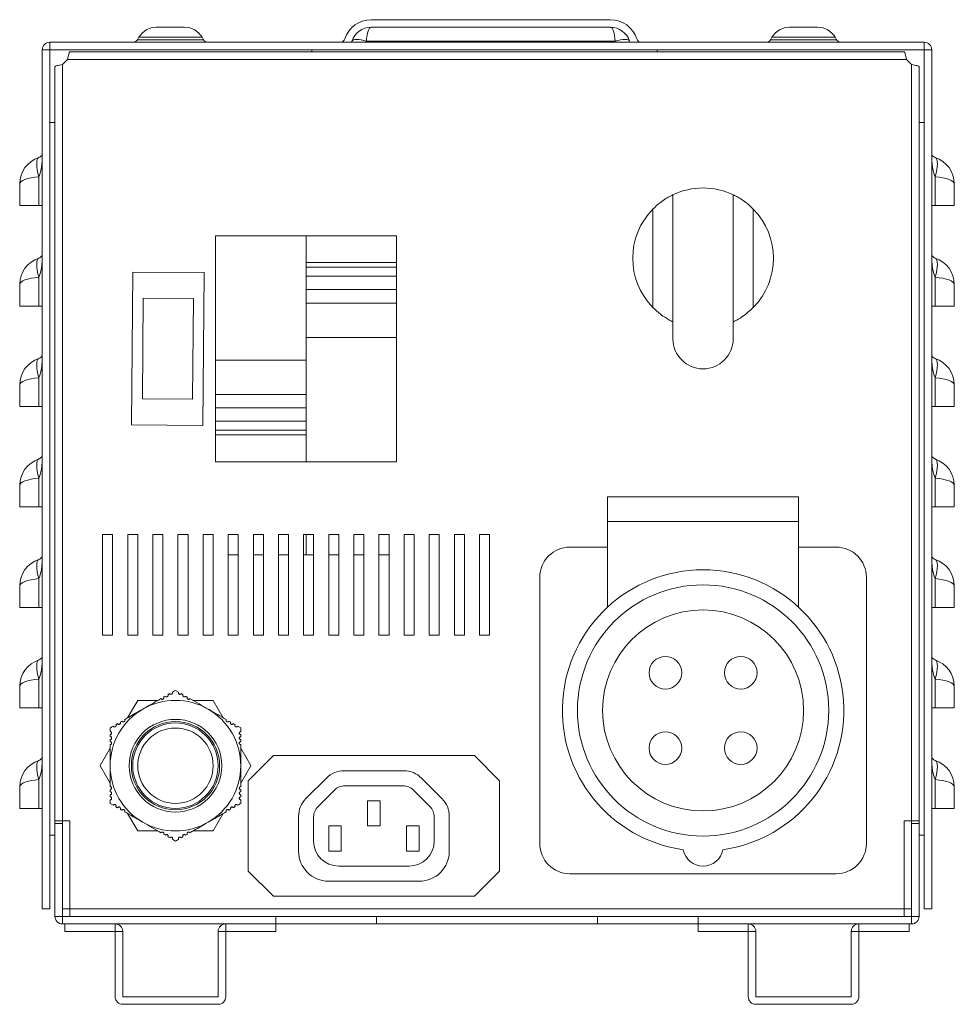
# Model space of a CAD drawing. Header units: millimetres. Extents: x -191 to 546, y -208 to 502.
# Tile 2 of 8: x -191 to -5, y 306 to 502. Entities that reach past the tile are written whole.
import ezdxf

# ---------------------------------------------------------------- set-up
doc = ezdxf.new("R2010")
doc.units = ezdxf.units.MM

msp = doc.modelspace()

# ---------------------------------------------------------------- linework, layer by layer
at = {"color": 7, "linetype": 'Continuous', "lineweight": 15}
for p, q in [((-121.36, 501.89), (-73.73, 501.89)), ((-164.12, 500.39), (-161.3, 500.39)), ((-161.3, 500.39), (-158.47, 500.39)), ((-121.36, 500.39), (-73.73, 500.39)), ((-38.12, 500.39), (-35.3, 500.39)), ((-35.3, 500.39), (-32.47, 500.39)), ((-167.59, 498.39), (-167.88, 497.89)), ((-154.72, 497.89), (-155.01, 498.39)), ((-41.59, 498.39), (-41.88, 497.89)), ((-28.72, 497.89), (-29.01, 498.39)), ((-186.8, 324.89), (-186.8, 495.89)), ((-185.3, 495.89), (-186.8, 495.89)), ((-185.3, 497.39), (-11.3, 497.39)), ((-185.3, 495.89), (-185.3, 497.39)), ((-185.3, 324.89), (-185.3, 495.89)), ((-185.3, 495.89), (-11.3, 495.89)), ((-133.14, 495.49), (-133.14, 495.89)), ((-122.32, 497.62), (-72.78, 497.62)), ((-64.46, 495.49), (-64.46, 495.89)), ((-11.3, 495.89), (-11.3, 497.39)), ((-11.3, 495.89), (-9.8, 495.89)), ((-11.3, 495.89), (-11.3, 324.89)), ((-9.8, 495.89), (-9.8, 324.89)), ((-181.8, 493.99), (-182.8, 492.99)), ((-14.8, 493.99), (-181.8, 493.99)), ((-15.3, 495.49), (-181.3, 495.49)), ((-14.8, 493.99), (-13.8, 492.99)), ((-184.3, 492.49), (-184.3, 342.39)), ((-182.8, 492.99), (-182.8, 342.39)), ((-13.8, 342.39), (-13.8, 492.99)), ((-12.3, 342.39), (-12.3, 492.49)), ((-184.3, 481.44), (-185.3, 481.44)), ((-12.3, 481.44), (-11.3, 481.44)), ((-187.49, 464.89), (-187.49, 470.63)), ((-9.11, 464.89), (-9.11, 470.63)), ((-191.3, 469.2), (-191.3, 464.89)), ((-5.3, 469.2), (-5.3, 464.89)), ((-61.3, 467.04), (-61.3, 438.39)), ((-49.3, 438.39), (-49.3, 467.04)), ((-191.3, 464.89), (-187.49, 464.89)), ((-187.49, 464.89), (-186.8, 464.89)), ((-9.11, 464.89), (-9.8, 464.89)), ((-5.3, 464.89), (-9.11, 464.89)), ((-65.3, 444.59), (-65.3, 464.19)), ((-45.3, 464.19), (-45.3, 444.59)), ((-134.3, 458.89), (-152.3, 458.89)), ((-152.3, 458.89), (-152.3, 434.13)), ((-134.3, 458.89), (-116.3, 458.89)), ((-134.3, 453.53), (-134.3, 458.89)), ((-116.3, 453.53), (-116.3, 458.89)), ((-134.3, 453.53), (-116.3, 453.53)), ((-134.3, 452.62), (-134.3, 453.53)), ((-116.3, 453.53), (-116.3, 452.62)), ((-168.77, 451.66), (-169.03, 421.26)), ((-154.57, 451.54), (-168.77, 451.66)), ((-154.83, 421.14), (-154.57, 451.54)), ((-116.3, 452.62), (-134.3, 452.62)), ((-134.3, 450.83), (-134.3, 452.62)), ((-134.3, 450.83), (-116.3, 450.83)), ((-134.3, 448.15), (-134.3, 450.83)), ((-116.3, 450.83), (-116.3, 452.62)), ((-116.3, 450.83), (-116.3, 448.15)), ((-191.3, 449.2), (-191.3, 444.89)), ((-187.49, 444.89), (-187.49, 450.63)), ((-9.11, 444.89), (-9.11, 450.63)), ((-5.3, 449.2), (-5.3, 444.89)), ((-116.3, 448.15), (-134.3, 448.15)), ((-134.3, 445.49), (-134.3, 448.15)), ((-116.3, 445.49), (-116.3, 448.15)), ((-166.72, 446.44), (-166.89, 426.44)), ((-156.72, 446.36), (-166.72, 446.44)), ((-156.89, 426.36), (-156.72, 446.36)), ((-134.3, 445.49), (-116.3, 445.49)), ((-134.3, 438.64), (-134.3, 445.49)), ((-116.3, 438.64), (-116.3, 445.49)), ((-191.3, 444.89), (-187.49, 444.89)), ((-187.49, 444.89), (-186.8, 444.89)), ((-9.11, 444.89), (-9.8, 444.89)), ((-5.3, 444.89), (-9.11, 444.89)), ((-134.3, 438.64), (-116.3, 438.64)), ((-134.3, 434.13), (-134.3, 438.64)), ((-116.3, 413.89), (-116.3, 438.64)), ((-134.3, 434.13), (-152.3, 434.13)), ((-152.3, 434.13), (-152.3, 427.29)), ((-134.3, 434.13), (-134.3, 427.29)), ((-187.49, 424.89), (-187.49, 430.63)), ((-9.11, 424.89), (-9.11, 430.63)), ((-191.3, 429.2), (-191.3, 424.89)), ((-134.3, 427.29), (-152.3, 427.29)), ((-152.3, 427.29), (-152.3, 424.63)), ((-134.3, 427.29), (-134.3, 424.63)), ((-5.3, 429.2), (-5.3, 424.89)), ((-166.89, 426.44), (-156.89, 426.36)), ((-191.3, 424.89), (-187.49, 424.89)), ((-187.49, 424.89), (-186.8, 424.89)), ((-152.3, 424.63), (-134.3, 424.63)), ((-152.3, 421.95), (-152.3, 424.63)), ((-134.3, 424.63), (-134.3, 421.95)), ((-9.11, 424.89), (-9.8, 424.89)), ((-5.3, 424.89), (-9.11, 424.89)), ((-134.3, 421.95), (-152.3, 421.95)), ((-152.3, 421.95), (-152.3, 420.16)), ((-134.3, 421.95), (-134.3, 420.16)), ((-169.03, 421.26), (-154.83, 421.14)), ((-152.3, 420.16), (-134.3, 420.16)), ((-152.3, 419.25), (-152.3, 420.16)), ((-134.3, 420.16), (-134.3, 419.25)), ((-134.3, 419.25), (-152.3, 419.25)), ((-152.3, 419.25), (-152.3, 413.89)), ((-134.3, 413.89), (-134.3, 419.25)), ((-134.3, 413.89), (-152.3, 413.89)), ((-134.3, 413.89), (-116.3, 413.89)), ((-187.49, 404.89), (-187.49, 410.63)), ((-9.11, 404.89), (-9.11, 410.63)), ((-191.3, 409.2), (-191.3, 404.89)), ((-5.3, 409.2), (-5.3, 404.89)), ((-36.3, 406.89), (-74.3, 406.89)), ((-74.3, 406.89), (-74.3, 401.97)), ((-36.3, 406.89), (-36.3, 401.97)), ((-191.3, 404.89), (-187.49, 404.89)), ((-187.49, 404.89), (-186.8, 404.89)), ((-9.11, 404.89), (-9.8, 404.89)), ((-5.3, 404.89), (-9.11, 404.89)), ((-36.3, 401.97), (-74.3, 401.97)), ((-74.3, 401.97), (-74.3, 384.96)), ((-36.3, 401.97), (-36.3, 384.96)), ((-172.8, 399.39), (-174.8, 399.39)), ((-174.8, 379.39), (-174.8, 399.39)), ((-172.8, 399.39), (-172.8, 379.39)), ((-167.8, 399.39), (-169.8, 399.39)), ((-169.8, 379.39), (-169.8, 399.39)), ((-167.8, 399.39), (-167.8, 379.39)), ((-162.8, 399.39), (-164.8, 399.39)), ((-164.8, 379.39), (-164.8, 399.39)), ((-162.8, 399.39), (-162.8, 379.39)), ((-157.8, 399.39), (-159.8, 399.39)), ((-159.8, 379.39), (-159.8, 399.39)), ((-157.8, 399.39), (-157.8, 379.39)), ((-152.8, 399.39), (-154.8, 399.39)), ((-154.8, 379.39), (-154.8, 399.39)), ((-152.8, 399.39), (-152.8, 379.39)), ((-147.8, 399.39), (-149.8, 399.39)), ((-149.8, 379.39), (-149.8, 399.39)), ((-147.8, 399.39), (-147.8, 379.39)), ((-142.8, 399.39), (-144.8, 399.39)), ((-144.8, 379.39), (-144.8, 399.39)), ((-142.8, 399.39), (-142.8, 379.39)), ((-137.8, 399.39), (-139.8, 399.39)), ((-139.8, 379.39), (-139.8, 399.39)), ((-137.8, 399.39), (-137.8, 379.39)), ((-132.8, 399.39), (-134.8, 399.39)), ((-134.8, 379.39), (-134.8, 399.39)), ((-134.3, 395.39), (-134.3, 399.39)), ((-132.8, 399.39), (-132.8, 379.39)), ((-127.8, 399.39), (-129.8, 399.39)), ((-129.8, 379.39), (-129.8, 399.39)), ((-127.8, 399.39), (-127.8, 379.39)), ((-122.8, 399.39), (-124.8, 399.39)), ((-124.8, 379.39), (-124.8, 399.39)), ((-122.8, 399.39), (-122.8, 379.39)), ((-117.8, 399.39), (-119.8, 399.39)), ((-119.8, 379.39), (-119.8, 399.39)), ((-117.8, 399.39), (-117.8, 379.39)), ((-112.8, 399.39), (-114.8, 399.39)), ((-114.8, 379.39), (-114.8, 399.39)), ((-112.8, 399.39), (-112.8, 379.39)), ((-107.8, 399.39), (-109.8, 399.39)), ((-109.8, 379.39), (-109.8, 399.39)), ((-107.8, 399.39), (-107.8, 379.39)), ((-102.8, 399.39), (-104.8, 399.39)), ((-104.8, 379.39), (-104.8, 399.39)), ((-102.8, 399.39), (-102.8, 379.39)), ((-97.8, 399.39), (-99.8, 399.39)), ((-99.8, 379.39), (-99.8, 399.39)), ((-97.8, 399.39), (-97.8, 379.39)), ((-74.3, 396.89), (-81.8, 396.89)), ((-28.8, 396.89), (-36.3, 396.89)), ((-147.8, 395.39), (-149.8, 395.39)), ((-142.8, 395.39), (-144.8, 395.39)), ((-137.8, 395.39), (-139.8, 395.39)), ((-134.3, 395.39), (-134.8, 395.39)), ((-134.3, 395.39), (-132.8, 395.39)), ((-129.8, 395.39), (-127.8, 395.39)), ((-124.8, 395.39), (-122.8, 395.39)), ((-119.8, 395.39), (-117.8, 395.39)), ((-187.49, 384.89), (-187.49, 390.63)), ((-87.8, 390.89), (-87.8, 337.89)), ((-22.8, 337.89), (-22.8, 390.89)), ((-9.11, 384.89), (-9.11, 390.63)), ((-191.3, 389.2), (-191.3, 384.89)), ((-5.3, 389.2), (-5.3, 384.89)), ((-191.3, 384.89), (-187.49, 384.89)), ((-187.49, 384.89), (-186.8, 384.89)), ((-9.11, 384.89), (-9.8, 384.89)), ((-5.3, 384.89), (-9.11, 384.89)), ((-174.8, 379.39), (-172.8, 379.39)), ((-169.8, 379.39), (-167.8, 379.39)), ((-164.8, 379.39), (-162.8, 379.39)), ((-159.8, 379.39), (-157.8, 379.39)), ((-154.8, 379.39), (-152.8, 379.39)), ((-149.8, 379.39), (-147.8, 379.39)), ((-144.8, 379.39), (-142.8, 379.39)), ((-139.8, 379.39), (-137.8, 379.39)), ((-134.8, 379.39), (-132.8, 379.39)), ((-129.8, 379.39), (-127.8, 379.39)), ((-124.8, 379.39), (-122.8, 379.39)), ((-119.8, 379.39), (-117.8, 379.39)), ((-114.8, 379.39), (-112.8, 379.39)), ((-109.8, 379.39), (-107.8, 379.39)), ((-104.8, 379.39), (-102.8, 379.39)), ((-99.8, 379.39), (-97.8, 379.39)), ((-187.49, 364.89), (-187.49, 370.63)), ((-9.11, 364.89), (-9.11, 370.63)), ((-191.3, 369.2), (-191.3, 364.89)), ((-5.3, 369.2), (-5.3, 364.89)), ((-159.67, 368.04), (-160.28, 368.39)), ((-158.81, 367.54), (-159.15, 367.74)), ((-157.94, 367.04), (-158.29, 367.24)), ((-191.3, 364.89), (-187.49, 364.89)), ((-187.49, 364.89), (-186.8, 364.89)), ((-169.82, 362.91), (-167.82, 366.37)), ((-167.78, 366.39), (-163.78, 366.39)), ((-156.82, 366.39), (-152.82, 366.39)), ((-152.78, 366.37), (-150.78, 362.91)), ((-9.11, 364.89), (-9.8, 364.89)), ((-5.3, 364.89), (-9.11, 364.89)), ((-173.3, 360.87), (-173.3, 360.17)), ((-149.31, 362.06), (-149.66, 362.26)), ((-148.44, 361.56), (-148.79, 361.76)), ((-147.32, 360.91), (-147.92, 361.26)), ((-147.3, 360.17), (-147.3, 360.87)), ((-173.3, 359.57), (-173.3, 359.17)), ((-147.3, 359.17), (-147.3, 359.57)), ((-175.3, 353.41), (-173.3, 356.87)), ((-173.3, 358.57), (-173.3, 358.17)), ((-147.3, 358.17), (-147.3, 358.57)), ((-147.3, 356.87), (-145.3, 353.41)), ((-140.8, 355.39), (-145.8, 350.39)), ((-100.8, 355.39), (-140.8, 355.39)), ((-95.8, 350.39), (-100.8, 355.39)), ((-173.3, 349.91), (-175.3, 353.37)), ((-145.3, 353.37), (-147.3, 349.91)), ((-130.26, 350.93), (-134.33, 346.85)), ((-114.87, 352.39), (-126.73, 352.39)), ((-107.26, 346.85), (-111.33, 350.93)), ((-191.3, 349.2), (-191.3, 344.89)), ((-187.49, 344.89), (-187.49, 350.63)), ((-145.8, 350.39), (-145.8, 332.39)), ((-115.04, 349.39), (-126.56, 349.39)), ((-95.8, 332.39), (-95.8, 350.39)), ((-9.11, 344.89), (-9.11, 350.63)), ((-5.3, 349.2), (-5.3, 344.89)), ((-173.3, 348.61), (-173.3, 348.21)), ((-173.3, 347.61), (-173.3, 347.21)), ((-147.3, 348.21), (-147.3, 348.61)), ((-147.3, 347.21), (-147.3, 347.61)), ((-128.68, 348.51), (-131.92, 345.27)), ((-109.68, 345.27), (-112.92, 348.51)), ((-173.3, 346.61), (-173.3, 345.91)), ((-173.28, 345.87), (-172.67, 345.52)), ((-172.15, 345.22), (-171.81, 345.02)), ((-147.3, 345.91), (-147.3, 346.61)), ((-119.55, 346.39), (-122.05, 346.39)), ((-122.05, 346.39), (-122.05, 341.39)), ((-119.55, 341.39), (-119.55, 346.39)), ((-191.3, 344.89), (-187.49, 344.89)), ((-187.49, 344.89), (-186.8, 344.89)), ((-171.29, 344.72), (-170.94, 344.52)), ((-167.82, 340.41), (-169.82, 343.87)), ((-150.78, 343.87), (-152.78, 340.41)), ((-135.8, 343.32), (-135.8, 336.39)), ((-132.8, 343.15), (-132.8, 338.39)), ((-108.8, 338.39), (-108.8, 343.15)), ((-105.8, 336.39), (-105.8, 343.32)), ((-9.11, 344.89), (-9.8, 344.89)), ((-5.3, 344.89), (-9.11, 344.89)), ((-184.3, 342.39), (-182.8, 342.39)), ((-184.3, 341.89), (-184.3, 342.39)), ((-184.3, 323.39), (-184.3, 341.89)), ((-184.3, 341.89), (-182.8, 341.89)), ((-182.8, 342.39), (-181.3, 342.39)), ((-182.8, 342.39), (-182.8, 341.89)), ((-182.8, 323.39), (-182.8, 341.89)), ((-181.3, 342.39), (-181.3, 324.89)), ((-127.3, 341.39), (-129.8, 341.39)), ((-129.8, 341.39), (-129.8, 336.39)), ((-127.3, 336.39), (-127.3, 341.39)), ((-122.05, 341.39), (-119.55, 341.39)), ((-111.8, 341.39), (-114.3, 341.39)), ((-114.3, 341.39), (-114.3, 336.39)), ((-111.8, 336.39), (-111.8, 341.39)), ((-13.8, 342.39), (-15.3, 342.39)), ((-15.3, 342.39), (-15.3, 324.89)), ((-12.3, 342.39), (-13.8, 342.39)), ((-13.8, 342.39), (-13.8, 341.89)), ((-13.8, 341.89), (-12.3, 341.89)), ((-13.8, 341.89), (-13.8, 323.39)), ((-12.3, 341.89), (-12.3, 342.39)), ((-12.3, 341.89), (-12.3, 323.39)), ((-184.3, 339.57), (-185.3, 339.57)), ((-163.78, 340.39), (-167.78, 340.39)), ((-162.66, 339.74), (-162.31, 339.54)), ((-161.79, 339.24), (-161.44, 339.04)), ((-152.82, 340.39), (-156.82, 340.39)), ((-12.3, 339.57), (-11.3, 339.57)), ((-160.92, 338.74), (-160.32, 338.39)), ((-129.8, 336.39), (-127.3, 336.39)), ((-114.3, 336.39), (-111.8, 336.39)), ((-127.8, 333.39), (-113.8, 333.39)), ((-145.8, 332.39), (-140.8, 327.39)), ((-100.8, 327.39), (-95.8, 332.39)), ((-81.8, 331.89), (-28.8, 331.89)), ((-129.8, 330.39), (-111.8, 330.39)), ((-140.8, 327.39), (-100.8, 327.39)), ((-185.3, 324.89), (-186.8, 324.89)), ((-181.3, 324.89), (-182.8, 324.89)), ((-181.3, 324.89), (-15.3, 324.89)), ((-181.3, 324.89), (-181.3, 323.39)), ((-15.3, 324.89), (-15.3, 323.39)), ((-13.8, 324.89), (-15.3, 324.89)), ((-9.8, 324.89), (-11.3, 324.89)), ((-182.8, 323.39), (-184.3, 323.39)), ((-182.8, 323.39), (-182.8, 321.89)), ((-140.3, 323.39), (-182.8, 323.39)), ((-140.3, 321.89), (-182.8, 321.89)), ((-182.3, 321.89), (-172.3, 321.89)), ((-182.3, 320.39), (-182.3, 321.89)), ((-172.3, 320.39), (-172.3, 321.89)), ((-150.3, 321.89), (-140.3, 321.89)), ((-150.3, 320.39), (-150.3, 321.89)), ((-140.3, 323.39), (-140.3, 321.89)), ((-120.3, 323.39), (-140.3, 323.39)), ((-140.3, 321.89), (-140.3, 320.39)), ((-120.3, 321.89), (-140.3, 321.89)), ((-120.3, 323.39), (-120.3, 321.89)), ((-76.3, 323.39), (-120.3, 323.39)), ((-76.3, 321.89), (-120.3, 321.89)), ((-76.3, 323.39), (-76.3, 321.89)), ((-56.3, 323.39), (-76.3, 323.39)), ((-56.3, 321.89), (-76.3, 321.89)), ((-56.3, 323.39), (-56.3, 321.89)), ((-13.8, 323.39), (-56.3, 323.39)), ((-56.3, 321.89), (-46.3, 321.89)), ((-56.3, 320.39), (-56.3, 321.89)), ((-13.8, 321.89), (-56.3, 321.89)), ((-46.3, 320.39), (-46.3, 321.89)), ((-24.3, 320.39), (-24.3, 321.89)), ((-24.3, 321.89), (-14.3, 321.89)), ((-14.3, 321.89), (-14.3, 320.39)), ((-13.8, 323.39), (-13.8, 321.89)), ((-13.8, 323.39), (-12.3, 323.39)), ((-182.3, 320.39), (-172.3, 320.39)), ((-172.3, 320.39), (-170.8, 320.39)), ((-172.3, 320.39), (-172.3, 307.39)), ((-170.8, 307.39), (-170.8, 320.39)), ((-150.3, 320.39), (-151.8, 320.39)), ((-151.8, 320.39), (-151.8, 307.39)), ((-150.3, 320.39), (-140.3, 320.39)), ((-150.3, 320.39), (-150.3, 307.39)), ((-56.3, 320.39), (-46.3, 320.39)), ((-46.3, 320.39), (-44.8, 320.39)), ((-46.3, 320.39), (-46.3, 307.39)), ((-44.8, 307.39), (-44.8, 320.39)), ((-24.3, 320.39), (-25.8, 320.39)), ((-25.8, 320.39), (-25.8, 307.39)), ((-24.3, 320.39), (-14.3, 320.39)), ((-24.3, 320.39), (-24.3, 307.39)), ((-151.8, 307.39), (-170.8, 307.39)), ((-151.8, 305.89), (-170.8, 305.89)), ((-25.8, 307.39), (-44.8, 307.39)), ((-25.8, 305.89), (-44.8, 305.89))]:
    msp.add_line(p, q, dxfattribs=at)
at = {"color": 8, "linetype": 'Continuous', "lineweight": 15}
for p, q in [((-167.88, 497.89), (-154.72, 497.89)), ((-155.01, 498.39), (-167.59, 498.39)), ((-41.88, 497.89), (-28.72, 497.89)), ((-29.01, 498.39), (-41.59, 498.39))]:
    msp.add_line(p, q, dxfattribs=at)
at = {"color": 7, "linetype": 'Continuous', "lineweight": 15, "flags": 128}
for points in [[(-122.32, 497.62), (-122.84, 497.76), (-123.35, 497.86), (-123.82, 497.92), (-124.25, 497.95), (-124.6, 497.92), (-124.88, 497.86), (-125.07, 497.76), (-125.17, 497.62)], [(-69.93, 497.62), (-70.03, 497.76), (-70.22, 497.86), (-70.5, 497.92), (-70.85, 497.95), (-71.27, 497.92), (-71.75, 497.86), (-72.26, 497.76), (-72.78, 497.62)], [(-187.49, 474.44), (-187.68, 474.31), (-187.81, 474.05), (-187.9, 473.68), (-187.92, 473.2), (-187.9, 472.64), (-187.81, 472.01), (-187.68, 471.33), (-187.49, 470.63)], [(-9.11, 474.44), (-8.92, 474.31), (-8.79, 474.05), (-8.7, 473.68), (-8.67, 473.2), (-8.7, 472.64), (-8.79, 472.01), (-8.92, 471.33), (-9.11, 470.63)], [(-187.49, 454.44), (-187.68, 454.31), (-187.81, 454.05), (-187.9, 453.68), (-187.92, 453.2), (-187.9, 452.64), (-187.81, 452.01), (-187.68, 451.33), (-187.49, 450.63)], [(-9.11, 454.44), (-8.92, 454.31), (-8.79, 454.05), (-8.7, 453.68), (-8.67, 453.2), (-8.7, 452.64), (-8.79, 452.01), (-8.92, 451.33), (-9.11, 450.63)], [(-187.49, 434.44), (-187.68, 434.31), (-187.81, 434.05), (-187.9, 433.68), (-187.92, 433.2), (-187.9, 432.64), (-187.81, 432.01), (-187.68, 431.33), (-187.49, 430.63)], [(-9.11, 434.44), (-8.92, 434.31), (-8.79, 434.05), (-8.7, 433.68), (-8.67, 433.2), (-8.7, 432.64), (-8.79, 432.01), (-8.92, 431.33), (-9.11, 430.63)], [(-187.49, 414.44), (-187.68, 414.31), (-187.81, 414.05), (-187.9, 413.68), (-187.92, 413.2), (-187.9, 412.64), (-187.81, 412.01), (-187.68, 411.33), (-187.49, 410.63)], [(-9.11, 414.44), (-8.92, 414.31), (-8.79, 414.05), (-8.7, 413.68), (-8.67, 413.2), (-8.7, 412.64), (-8.79, 412.01), (-8.92, 411.33), (-9.11, 410.63)], [(-187.49, 394.44), (-187.68, 394.31), (-187.81, 394.05), (-187.9, 393.68), (-187.92, 393.2), (-187.9, 392.64), (-187.81, 392.01), (-187.68, 391.33), (-187.49, 390.63)], [(-9.11, 394.44), (-8.92, 394.31), (-8.79, 394.05), (-8.7, 393.68), (-8.67, 393.2), (-8.7, 392.64), (-8.79, 392.01), (-8.92, 391.33), (-9.11, 390.63)], [(-187.49, 374.44), (-187.68, 374.31), (-187.81, 374.05), (-187.9, 373.68), (-187.92, 373.2), (-187.9, 372.64), (-187.81, 372.01), (-187.68, 371.33), (-187.49, 370.63)], [(-9.11, 374.44), (-8.92, 374.31), (-8.79, 374.05), (-8.7, 373.68), (-8.67, 373.2), (-8.7, 372.64), (-8.79, 372.01), (-8.92, 371.33), (-9.11, 370.63)], [(-187.49, 354.44), (-187.68, 354.31), (-187.81, 354.05), (-187.9, 353.68), (-187.92, 353.2), (-187.9, 352.64), (-187.81, 352.01), (-187.68, 351.33), (-187.49, 350.63)], [(-9.11, 354.44), (-8.92, 354.31), (-8.79, 354.05), (-8.7, 353.68), (-8.67, 353.2), (-8.7, 352.64), (-8.79, 352.01), (-8.92, 351.33), (-9.11, 350.63)]]:
    msp.add_lwpolyline(points, dxfattribs=at)
at = {"color": 7, "linetype": 'Continuous', "lineweight": 15}
for centre, radius in [((-55.3, 364.39), 25), ((-55.3, 364.39), 20), ((-62.8, 371.89), 3.25), ((-47.8, 371.89), 3.25), ((-160.3, 353.39), 9.22), ((-160.3, 353.39), 8.78), ((-160.3, 353.39), 8.5), ((-160.3, 353.39), 7.5), ((-62.8, 356.89), 3.25), ((-47.8, 356.89), 3.25)]:
    msp.add_circle(centre, radius, dxfattribs=at)
for centre, radius, start, end in [((-121.36, 496.39), 5.5, 90, 162.0798), ((-73.73, 496.39), 5.5, 17.9202, 90), ((-164.12, 496.39), 4, 90, 150), ((-158.47, 496.39), 4, 30, 90), ((-121.36, 496.39), 4, 90, 162.0798), ((-73.73, 496.39), 4, 17.9202, 90), ((-38.12, 496.39), 4, 90, 150), ((-32.47, 496.39), 4, 30, 90), ((-168.74, 498.39), 1, 270, 330), ((-153.86, 498.39), 1, 210, 270), ((-127.55, 498.39), 1, 270, 342.0798), ((-67.55, 498.39), 1, 197.9202, 270), ((-42.74, 498.39), 1, 270, 330), ((-27.86, 498.39), 1, 210, 270), ((-185.3, 495.89), 1.5, 90, 180), ((-127.55, 498.39), 2.5, 336.4218, 342.0798), ((-67.55, 498.39), 2.5, 197.9202, 203.5782), ((-11.3, 495.89), 1.5, 0, 90), ((-185.8, 469.2), 5.5, 107.9202, 180), ((-187.8, 475.39), 1, 287.9202, 0), ((-8.8, 475.39), 1, 180, 252.0798), ((-10.8, 469.2), 5.5, 0, 72.0798), ((-55.3, 454.39), 14, 64.6231, 115.3769), ((-55.3, 454.39), 14, 135.5847, 224.4153), ((-55.3, 454.39), 14, 315.5847, 44.4153), ((-187.8, 455.39), 1, 287.9202, 0), ((-8.8, 455.39), 1, 180, 252.0798), ((-185.8, 449.2), 5.5, 107.9202, 180), ((-10.8, 449.2), 5.5, 0, 72.0798), ((-55.3, 438.39), 6, 180, 0), ((-187.8, 435.39), 1, 287.9202, 0), ((-8.8, 435.39), 1, 180, 252.0798), ((-185.8, 429.2), 5.5, 107.9202, 180), ((-10.8, 429.2), 5.5, 0, 72.0798), ((-185.8, 409.2), 5.5, 107.9202, 180), ((-187.8, 415.39), 1, 287.9202, 0), ((-8.8, 415.39), 1, 180, 252.0798), ((-10.8, 409.2), 5.5, 0, 72.0798), ((-81.8, 390.89), 6, 90, 180), ((-28.8, 390.89), 6, 0, 90), ((-185.8, 389.2), 5.5, 107.9202, 180), ((-187.8, 395.39), 1, 287.9202, 0), ((-8.8, 395.39), 1, 180, 252.0798), ((-10.8, 389.2), 5.5, 0, 72.0798), ((-55.3, 364.39), 28, 278.0773, 261.9227), ((-185.8, 369.2), 5.5, 107.9202, 180), ((-187.8, 375.39), 1, 287.9202, 0), ((-8.8, 375.39), 1, 180, 252.0798), ((-10.8, 369.2), 5.5, 0, 72.0798), ((-160.3, 353.39), 15, 89.9264, 90.0736), ((-160.3, 353.39), 13, 120, 180), ((-160.3, 353.39), 15, 119.9264, 120.0736), ((-160.3, 353.39), 13, 60, 120), ((-160.3, 353.39), 13, 0, 60), ((-160.3, 353.39), 15, 59.9264, 60.0736), ((-160.3, 353.39), 15, 149.9264, 150.0736), ((-160.3, 353.39), 15, 29.9264, 30.0736), ((-187.8, 355.39), 1, 287.9202, 0), ((-8.8, 355.39), 1, 180, 252.0798), ((-185.8, 349.2), 5.5, 107.9202, 180), ((-160.3, 353.39), 15, 179.9264, 180.0736), ((-160.3, 353.39), 13, 180, 240), ((-160.3, 353.39), 13, 300, 0), ((-160.3, 353.39), 15, 359.9264, 0.0736), ((-10.8, 349.2), 5.5, 0, 72.0798), ((-126.73, 347.39), 5, 90, 135), ((-114.87, 347.39), 5, 45, 90), ((-126.56, 346.39), 3, 90, 135), ((-115.04, 346.39), 3, 45, 90), ((-160.3, 353.39), 15, 209.9264, 210.0736), ((-160.3, 353.39), 15, 329.9264, 330.0736), ((-130.8, 343.32), 5, 135, 180), ((-129.8, 343.15), 3, 135, 180), ((-111.8, 343.15), 3, 0, 45), ((-110.8, 343.32), 5, 0, 45), ((-160.3, 353.39), 13, 240, 300), ((-160.3, 353.39), 15, 239.9264, 240.0736), ((-160.3, 353.39), 15, 299.9264, 300.0736), ((-160.3, 353.39), 15, 269.9264, 270.0736), ((-127.8, 338.39), 5, 180, 270), ((-113.8, 338.39), 5, 270, 0), ((-81.8, 337.89), 6, 180, 270), ((-28.8, 337.89), 6, 270, 0), ((-129.8, 336.39), 6, 180, 270), ((-111.8, 336.39), 6, 270, 0), ((-55.3, 337.39), 4, 190.4021, 349.5979), ((-182.8, 323.39), 1.5, 180, 270), ((-172.3, 320.39), 1.5, 0, 90), ((-150.3, 320.39), 1.5, 90, 180), ((-46.3, 320.39), 1.5, 0, 90), ((-24.3, 320.39), 1.5, 90, 180), ((-13.8, 323.39), 1.5, 270, 0), ((-170.8, 307.39), 1.5, 180, 270), ((-151.8, 307.39), 1.5, 270, 0), ((-44.8, 307.39), 1.5, 180, 270), ((-25.8, 307.39), 1.5, 270, 0)]:
    msp.add_arc(centre, radius, start, end, dxfattribs=at)
for centre, major_axis, ratio, start_param, end_param in [((-121.36, 496.39), (0, 4), 0.25, 0, 1.25803), ((-73.73, 496.39), (0, 4), 0.25, 5.025156, 6.283185), ((-187.8, 475.39), (0, 5), 0.2, 3.454359, 4.712389), ((-8.8, 475.39), (0, 5), 0.2, 1.570796, 2.828826), ((-185.8, 469.2), (5.5, 0), 0.272727, 1.883563, 3.141593), ((-10.8, 469.2), (5.5, 0), 0.272727, 0, 1.25803), ((-187.8, 455.39), (0, 5), 0.2, 3.454359, 4.712389), ((-8.8, 455.39), (0, 5), 0.2, 1.570796, 2.828826), ((-185.8, 449.2), (5.5, 0), 0.272727, 1.883563, 3.141593), ((-10.8, 449.2), (5.5, 0), 0.272727, 0, 1.25803), ((-187.8, 435.39), (0, 5), 0.2, 3.454359, 4.712389), ((-8.8, 435.39), (0, 5), 0.2, 1.570796, 2.828826), ((-185.8, 429.2), (5.5, 0), 0.272727, 1.883563, 3.141593), ((-10.8, 429.2), (5.5, 0), 0.272727, 0, 1.25803), ((-187.8, 415.39), (0, 5), 0.2, 3.454359, 4.712389), ((-8.8, 415.39), (0, 5), 0.2, 1.570796, 2.828826), ((-185.8, 409.2), (5.5, 0), 0.272727, 1.883563, 3.141593), ((-10.8, 409.2), (5.5, 0), 0.272727, 0, 1.25803), ((-187.8, 395.39), (0, 5), 0.2, 3.454359, 4.712389), ((-8.8, 395.39), (0, 5), 0.2, 1.570796, 2.828826), ((-185.8, 389.2), (5.5, 0), 0.272727, 1.883563, 3.141593), ((-10.8, 389.2), (5.5, 0), 0.272727, 0, 1.25803), ((-187.8, 375.39), (0, 5), 0.2, 3.454359, 4.712389), ((-8.8, 375.39), (0, 5), 0.2, 1.570796, 2.828826), ((-185.8, 369.2), (5.5, 0), 0.272727, 1.883563, 3.141593), ((-10.8, 369.2), (5.5, 0), 0.272727, 0, 1.25803), ((-187.8, 355.39), (0, 5), 0.2, 3.454359, 4.712389), ((-8.8, 355.39), (0, 5), 0.2, 1.570796, 2.828826), ((-185.8, 349.2), (5.5, 0), 0.272727, 1.883563, 3.141593), ((-10.8, 349.2), (5.5, 0), 0.272727, 0, 1.25803)]:
    msp.add_ellipse(centre, major_axis=major_axis, ratio=ratio, start_param=start_param, end_param=end_param, dxfattribs=at)
at = {"color": 8, "linetype": 'Continuous', "lineweight": 15}
for centre, start_param, end_param in [((-127.55, 498.39), 5.871668, 5.970419), ((-67.55, 498.39), 3.454359, 3.553109)]:
    msp.add_ellipse(centre, major_axis=(5.5, 0), ratio=0.454545, start_param=start_param, end_param=end_param, dxfattribs=at)
at = {"color": 7, "linetype": 'Continuous', "lineweight": 15}
for points, knots in [([(-181.3, 495.49), (-181.34, 495.47), (-181.42, 495.42), (-181.55, 495.08), (-181.67, 494.58), (-181.76, 494.19), (-181.8, 493.99)], [0, 0, 0, 0, 0.250001, 0.500001, 0.750001, 1, 1, 1, 1]), ([(-15.3, 495.49), (-15.26, 495.47), (-15.17, 495.42), (-15.05, 495.08), (-14.92, 494.58), (-14.84, 494.19), (-14.8, 493.99)], [0, 0, 0, 0, 0.250001, 0.500001, 0.750001, 1, 1, 1, 1]), ([(-182.8, 492.99), (-183, 492.95), (-183.39, 492.86), (-183.88, 492.74), (-184.23, 492.61), (-184.28, 492.53), (-184.3, 492.49)], [0, 0, 0, 0, 0.249999, 0.499998, 0.75, 1, 1, 1, 1]), ([(-13.8, 492.99), (-13.6, 492.95), (-13.21, 492.86), (-12.71, 492.74), (-12.37, 492.61), (-12.32, 492.53), (-12.3, 492.49)], [0, 0, 0, 0, 0.249999, 0.499998, 0.75, 1, 1, 1, 1]), ([(-65.3, 464.19), (-64.8, 464.65), (-63.94, 465.46), (-62.66, 466.32), (-61.78, 466.81), (-61.35, 467.01), (-61.31, 467.03), (-61.3, 467.04)], [0, 0, 0, 0, 0.286773, 0.497543, 0.709416, 0.896789, 1, 1, 1, 1]), ([(-49.3, 467.04), (-49.26, 467.02), (-49.19, 466.99), (-48.62, 466.7), (-47.79, 466.22), (-46.62, 465.43), (-45.79, 464.65), (-45.3, 464.19)], [0, 0, 0, 0, 0.173787, 0.347461, 0.52427, 0.714254, 1, 1, 1, 1]), ([(-61.3, 441.74), (-61.34, 441.76), (-61.41, 441.79), (-61.98, 442.08), (-62.8, 442.56), (-63.98, 443.35), (-64.8, 444.13), (-65.3, 444.59)], [0, 0, 0, 0, 0.173787, 0.347461, 0.52427, 0.714253, 1, 1, 1, 1]), ([(-45.3, 444.59), (-45.8, 444.13), (-46.66, 443.32), (-47.94, 442.46), (-48.82, 441.97), (-49.25, 441.76), (-49.29, 441.75), (-49.3, 441.74)], [0, 0, 0, 0, 0.286773, 0.497543, 0.709416, 0.896789, 1, 1, 1, 1]), ([(-163.18, 366.74), (-164.18, 366.16), (-165.38, 365.47), (-166.61, 364.76), (-166.8, 364.65)], [0, 0, 0, 0, 0.841875, 1, 1, 1, 1]), ([(-162.66, 367.04), (-162.64, 367), (-162.6, 366.91), (-162.63, 366.78), (-162.69, 366.69), (-162.75, 366.63), (-162.83, 366.6), (-162.9, 366.59), (-162.98, 366.59), (-163.07, 366.62), (-163.13, 366.68), (-163.16, 366.72), (-163.18, 366.74)], [0, 0, 0, 0, 0.170568, 0.342583, 0.447145, 0.527782, 0.593804, 0.660036, 0.722043, 0.806796, 0.923849, 1, 1, 1, 1]), ([(-162.31, 367.24), (-162.38, 367.2), (-162.5, 367.13), (-162.61, 367.06), (-162.66, 367.04)], [0, 0, 0, 0, 0.637747, 1, 1, 1, 1]), ([(-161.79, 367.54), (-161.77, 367.5), (-161.74, 367.41), (-161.76, 367.28), (-161.82, 367.19), (-161.89, 367.13), (-161.97, 367.1), (-162.04, 367.09), (-162.12, 367.09), (-162.2, 367.13), (-162.27, 367.18), (-162.3, 367.22), (-162.31, 367.24)], [0, 0, 0, 0, 0.1672345, 0.3363334, 0.4503973, 0.5355753, 0.6038204, 0.6723707, 0.7345214, 0.8155862, 0.9264211, 1, 1, 1, 1]), ([(-161.44, 367.74), (-161.51, 367.7), (-161.62, 367.64), (-161.74, 367.57), (-161.79, 367.54)], [0, 0, 0, 0, 0.555151, 1, 1, 1, 1]), ([(-160.92, 368.04), (-160.91, 368), (-160.87, 367.91), (-160.89, 367.79), (-160.95, 367.69), (-161.02, 367.63), (-161.1, 367.6), (-161.18, 367.59), (-161.26, 367.6), (-161.33, 367.62), (-161.4, 367.67), (-161.43, 367.72), (-161.44, 367.74)], [0, 0, 0, 0, 0.163254, 0.328558, 0.452434, 0.542246, 0.613034, 0.684209, 0.746916, 0.811829, 0.912425, 1, 1, 1, 1]), ([(-160.32, 368.39), (-160.43, 368.33), (-160.63, 368.21), (-160.83, 368.09), (-160.92, 368.04)], [0, 0, 0, 0, 0.545578, 1, 1, 1, 1]), ([(-159.15, 367.74), (-159.18, 367.71), (-159.21, 367.66), (-159.3, 367.61), (-159.38, 367.59), (-159.46, 367.59), (-159.53, 367.61), (-159.6, 367.65), (-159.67, 367.72), (-159.71, 367.83), (-159.72, 367.94), (-159.69, 368.01), (-159.67, 368.04)], [0, 0, 0, 0, 0.132638, 0.21664, 0.285972, 0.355645, 0.417951, 0.483805, 0.587488, 0.731649, 0.879794, 1, 1, 1, 1]), ([(-158.29, 367.24), (-158.31, 367.21), (-158.35, 367.16), (-158.43, 367.11), (-158.52, 367.09), (-158.6, 367.09), (-158.67, 367.11), (-158.74, 367.15), (-158.81, 367.23), (-158.85, 367.33), (-158.85, 367.44), (-158.82, 367.51), (-158.81, 367.54)], [0, 0, 0, 0, 0.132412, 0.221998, 0.2942, 0.36685, 0.429834, 0.494252, 0.593211, 0.731327, 0.873645, 1, 1, 1, 1]), ([(-157.42, 366.74), (-157.44, 366.71), (-157.48, 366.66), (-157.57, 366.61), (-157.65, 366.59), (-157.73, 366.59), (-157.8, 366.61), (-157.87, 366.65), (-157.93, 366.72), (-157.98, 366.82), (-157.99, 366.94), (-157.96, 367.01), (-157.94, 367.04)], [0, 0, 0, 0, 0.132231, 0.228285, 0.303813, 0.367836, 0.431974, 0.494449, 0.584432, 0.709748, 0.875441, 1, 1, 1, 1]), ([(-153.8, 364.65), (-154.41, 365), (-155.64, 365.71), (-156.82, 366.39), (-157.42, 366.74)], [0, 0, 0, 0, 0.494136, 1, 1, 1, 1]), ([(-166.8, 364.65), (-167.76, 364.1), (-168.98, 363.39), (-170.16, 362.71), (-170.42, 362.56)], [0, 0, 0, 0, 0.778321, 1, 1, 1, 1]), ([(-150.18, 362.56), (-151.32, 363.22), (-152.52, 363.91), (-153.74, 364.61), (-153.8, 364.65)], [0, 0, 0, 0, 0.952602, 1, 1, 1, 1]), ([(-172.67, 361.26), (-172.77, 361.2), (-172.97, 361.09), (-173.17, 360.97), (-173.28, 360.91)], [0, 0, 0, 0, 0.454427, 1, 1, 1, 1]), ([(-172.15, 361.56), (-172.14, 361.52), (-172.11, 361.46), (-172.11, 361.37), (-172.14, 361.29), (-172.18, 361.22), (-172.23, 361.17), (-172.3, 361.12), (-172.4, 361.1), (-172.51, 361.11), (-172.61, 361.17), (-172.65, 361.23), (-172.67, 361.26)], [0, 0, 0, 0, 0.132675, 0.21667, 0.285999, 0.355666, 0.417967, 0.483829, 0.587519, 0.731689, 0.879847, 1, 1, 1, 1]), ([(-171.81, 361.76), (-171.86, 361.73), (-171.97, 361.66), (-172.09, 361.59), (-172.15, 361.56)], [0, 0, 0, 0, 0.444849, 1, 1, 1, 1]), ([(-171.29, 362.06), (-171.27, 362.02), (-171.25, 361.96), (-171.25, 361.87), (-171.27, 361.78), (-171.31, 361.71), (-171.37, 361.66), (-171.44, 361.62), (-171.53, 361.6), (-171.64, 361.61), (-171.74, 361.67), (-171.79, 361.73), (-171.81, 361.76)], [0, 0, 0, 0, 0.13245, 0.222026, 0.294224, 0.366867, 0.429851, 0.494269, 0.593234, 0.731362, 0.873688, 1, 1, 1, 1]), ([(-170.94, 362.26), (-170.98, 362.23), (-171.1, 362.17), (-171.21, 362.1), (-171.29, 362.06)], [0, 0, 0, 0, 0.362253, 1, 1, 1, 1]), ([(-170.42, 362.56), (-170.41, 362.52), (-170.38, 362.46), (-170.38, 362.36), (-170.4, 362.28), (-170.44, 362.22), (-170.5, 362.17), (-170.57, 362.13), (-170.66, 362.1), (-170.77, 362.11), (-170.87, 362.16), (-170.92, 362.23), (-170.94, 362.26)], [0, 0, 0, 0, 0.132268, 0.228313, 0.303834, 0.367857, 0.431991, 0.494465, 0.584458, 0.709779, 0.875483, 1, 1, 1, 1]), ([(-149.66, 362.26), (-149.69, 362.22), (-149.74, 362.14), (-149.86, 362.1), (-149.98, 362.11), (-150.06, 362.14), (-150.12, 362.18), (-150.17, 362.24), (-150.21, 362.31), (-150.22, 362.4), (-150.21, 362.49), (-150.19, 362.54), (-150.18, 362.56)], [0, 0, 0, 0, 0.170527, 0.342541, 0.447114, 0.527762, 0.593785, 0.660021, 0.722022, 0.806771, 0.923815, 1, 1, 1, 1]), ([(-148.79, 361.76), (-148.81, 361.72), (-148.87, 361.65), (-148.98, 361.61), (-149.09, 361.6), (-149.18, 361.63), (-149.25, 361.68), (-149.3, 361.74), (-149.34, 361.81), (-149.35, 361.89), (-149.35, 361.97), (-149.32, 362.03), (-149.31, 362.06)], [0, 0, 0, 0, 0.146447, 0.312527, 0.434353, 0.523168, 0.593368, 0.663948, 0.726476, 0.791607, 0.893044, 1, 1, 1, 1]), ([(-147.92, 361.26), (-147.95, 361.22), (-148.01, 361.15), (-148.13, 361.1), (-148.24, 361.11), (-148.33, 361.14), (-148.4, 361.19), (-148.45, 361.25), (-148.48, 361.32), (-148.49, 361.4), (-148.48, 361.48), (-148.46, 361.53), (-148.44, 361.56)], [0, 0, 0, 0, 0.163209, 0.328505, 0.452399, 0.542221, 0.613008, 0.684193, 0.746903, 0.811814, 0.912397, 1, 1, 1, 1]), ([(-173.3, 360.17), (-173.25, 360.17), (-173.16, 360.15), (-173.07, 360.07), (-173.01, 359.98), (-173, 359.88), (-173, 359.8), (-173.04, 359.72), (-173.08, 359.66), (-173.14, 359.61), (-173.22, 359.58), (-173.27, 359.57), (-173.3, 359.57)], [0, 0, 0, 0, 0.162977, 0.328235, 0.452216, 0.542081, 0.612893, 0.684102, 0.746818, 0.811717, 0.912261, 1, 1, 1, 1]), ([(-173.3, 359.17), (-173.25, 359.17), (-173.16, 359.15), (-173.06, 359.07), (-173.01, 358.97), (-173, 358.88), (-173, 358.8), (-173.03, 358.73), (-173.08, 358.66), (-173.15, 358.61), (-173.23, 358.58), (-173.28, 358.57), (-173.3, 358.57)], [0, 0, 0, 0, 0.166963, 0.336027, 0.450192, 0.535416, 0.603683, 0.672257, 0.734408, 0.815439, 0.926218, 1, 1, 1, 1]), ([(-147.3, 359.57), (-147.34, 359.58), (-147.4, 359.58), (-147.48, 359.63), (-147.54, 359.69), (-147.58, 359.76), (-147.6, 359.83), (-147.6, 359.91), (-147.57, 360.01), (-147.5, 360.1), (-147.41, 360.16), (-147.33, 360.17), (-147.3, 360.17)], [0, 0, 0, 0, 0.132441, 0.216489, 0.285845, 0.355544, 0.417854, 0.483691, 0.587329, 0.731434, 0.879526, 1, 1, 1, 1]), ([(-147.3, 358.57), (-147.34, 358.58), (-147.4, 358.58), (-147.48, 358.63), (-147.54, 358.69), (-147.58, 358.77), (-147.6, 358.84), (-147.6, 358.92), (-147.57, 359.01), (-147.5, 359.1), (-147.41, 359.16), (-147.33, 359.17), (-147.3, 359.17)], [0, 0, 0, 0, 0.132213, 0.22185, 0.29408, 0.366757, 0.429748, 0.494155, 0.593077, 0.731142, 0.873409, 1, 1, 1, 1]), ([(-173.3, 358.17), (-173.25, 358.17), (-173.16, 358.15), (-173.06, 358.07), (-173.01, 357.97), (-173, 357.89), (-173, 357.81), (-173.03, 357.73), (-173.07, 357.67), (-173.14, 357.61), (-173.22, 357.58), (-173.28, 357.57), (-173.3, 357.57)], [0, 0, 0, 0, 0.170304, 0.342296, 0.446944, 0.527626, 0.593667, 0.65992, 0.721918, 0.806635, 0.92362, 1, 1, 1, 1]), ([(-173.3, 357.57), (-173.3, 356.25), (-173.3, 354.87), (-173.3, 353.46), (-173.3, 353.39)], [0, 0, 0, 0, 0.952602, 1, 1, 1, 1]), ([(-147.3, 357.57), (-147.34, 357.58), (-147.4, 357.58), (-147.49, 357.63), (-147.54, 357.69), (-147.58, 357.76), (-147.6, 357.83), (-147.6, 357.91), (-147.58, 358), (-147.51, 358.1), (-147.41, 358.16), (-147.33, 358.17), (-147.3, 358.17)], [0, 0, 0, 0, 0.132029, 0.22814, 0.303698, 0.367732, 0.431877, 0.494347, 0.584295, 0.709554, 0.875205, 1, 1, 1, 1]), ([(-147.3, 353.39), (-147.3, 354.09), (-147.3, 355.51), (-147.3, 356.88), (-147.3, 357.57)], [0, 0, 0, 0, 0.494136, 1, 1, 1, 1]), ([(-173.3, 353.39), (-173.3, 352.69), (-173.3, 351.27), (-173.3, 349.9), (-173.3, 349.21)], [0, 0, 0, 0, 0.494136, 1, 1, 1, 1]), ([(-147.3, 349.21), (-147.3, 350.53), (-147.3, 351.91), (-147.3, 353.32), (-147.3, 353.39)], [0, 0, 0, 0, 0.952603, 1, 1, 1, 1]), ([(-173.3, 349.21), (-173.26, 349.2), (-173.2, 349.2), (-173.11, 349.15), (-173.05, 349.09), (-173.02, 349.02), (-173, 348.95), (-173, 348.87), (-173.02, 348.78), (-173.09, 348.68), (-173.19, 348.62), (-173.26, 348.61), (-173.3, 348.61)], [0, 0, 0, 0, 0.132028, 0.228139, 0.303697, 0.367731, 0.431876, 0.494346, 0.584294, 0.709555, 0.875205, 1, 1, 1, 1]), ([(-147.3, 348.61), (-147.35, 348.61), (-147.44, 348.63), (-147.54, 348.71), (-147.59, 348.81), (-147.6, 348.89), (-147.59, 348.97), (-147.57, 349.05), (-147.52, 349.11), (-147.45, 349.17), (-147.37, 349.2), (-147.32, 349.2), (-147.3, 349.21)], [0, 0, 0, 0, 0.170304, 0.342293, 0.446944, 0.527626, 0.593666, 0.65992, 0.721919, 0.806633, 0.92362, 1, 1, 1, 1]), ([(-173.3, 348.21), (-173.26, 348.2), (-173.2, 348.2), (-173.11, 348.15), (-173.05, 348.09), (-173.02, 348.01), (-173, 347.94), (-173, 347.86), (-173.03, 347.76), (-173.09, 347.68), (-173.19, 347.62), (-173.26, 347.61), (-173.3, 347.61)], [0, 0, 0, 0, 0.1322135, 0.2218507, 0.2940783, 0.3667573, 0.4297473, 0.4941535, 0.593076, 0.7311408, 0.873407, 1, 1, 1, 1]), ([(-173.3, 347.21), (-173.26, 347.2), (-173.2, 347.2), (-173.11, 347.15), (-173.06, 347.09), (-173.02, 347.02), (-173, 346.95), (-173, 346.86), (-173.03, 346.77), (-173.09, 346.68), (-173.19, 346.62), (-173.27, 346.61), (-173.3, 346.61)], [0, 0, 0, 0, 0.132441, 0.21649, 0.285846, 0.355544, 0.417853, 0.483693, 0.587331, 0.731437, 0.879524, 1, 1, 1, 1]), ([(-147.3, 347.61), (-147.34, 347.61), (-147.44, 347.63), (-147.53, 347.71), (-147.59, 347.81), (-147.6, 347.9), (-147.59, 347.98), (-147.57, 348.05), (-147.52, 348.12), (-147.45, 348.17), (-147.37, 348.2), (-147.32, 348.21), (-147.3, 348.21)], [0, 0, 0, 0, 0.166964, 0.336028, 0.450192, 0.535416, 0.603683, 0.672257, 0.734408, 0.815441, 0.926218, 1, 1, 1, 1]), ([(-147.3, 346.61), (-147.34, 346.61), (-147.44, 346.62), (-147.53, 346.71), (-147.59, 346.8), (-147.6, 346.9), (-147.59, 346.98), (-147.56, 347.06), (-147.52, 347.12), (-147.45, 347.17), (-147.38, 347.2), (-147.32, 347.2), (-147.3, 347.21)], [0, 0, 0, 0, 0.162976, 0.328231, 0.452219, 0.542081, 0.612893, 0.684103, 0.746817, 0.811716, 0.912263, 1, 1, 1, 1]), ([(-172.67, 345.52), (-172.65, 345.56), (-172.59, 345.63), (-172.47, 345.68), (-172.36, 345.67), (-172.27, 345.64), (-172.2, 345.59), (-172.15, 345.53), (-172.12, 345.46), (-172.11, 345.38), (-172.12, 345.29), (-172.14, 345.25), (-172.15, 345.22)], [0, 0, 0, 0, 0.1632112, 0.3285064, 0.4523984, 0.5422222, 0.6130115, 0.6841949, 0.7468984, 0.8118155, 0.9123994, 1, 1, 1, 1]), ([(-171.81, 345.02), (-171.78, 345.06), (-171.73, 345.12), (-171.62, 345.17), (-171.51, 345.18), (-171.42, 345.15), (-171.35, 345.1), (-171.3, 345.04), (-171.26, 344.97), (-171.24, 344.89), (-171.25, 344.8), (-171.27, 344.75), (-171.29, 344.72)], [0, 0, 0, 0, 0.146448, 0.312525, 0.434355, 0.523166, 0.593368, 0.663951, 0.726474, 0.791605, 0.893044, 1, 1, 1, 1]), ([(-149.31, 344.72), (-149.33, 344.76), (-149.35, 344.82), (-149.35, 344.91), (-149.33, 345), (-149.29, 345.06), (-149.23, 345.12), (-149.16, 345.16), (-149.06, 345.18), (-148.95, 345.16), (-148.86, 345.11), (-148.81, 345.05), (-148.79, 345.02)], [0, 0, 0, 0, 0.132453, 0.222025, 0.294223, 0.366869, 0.429851, 0.494271, 0.593235, 0.731361, 0.873688, 1, 1, 1, 1]), ([(-148.79, 345.02), (-148.74, 345.05), (-148.62, 345.12), (-148.51, 345.19), (-148.44, 345.22)], [0, 0, 0, 0, 0.4448517, 1, 1, 1, 1]), ([(-148.44, 345.22), (-148.46, 345.26), (-148.49, 345.32), (-148.49, 345.41), (-148.46, 345.49), (-148.42, 345.56), (-148.37, 345.61), (-148.3, 345.65), (-148.2, 345.68), (-148.09, 345.67), (-147.99, 345.61), (-147.94, 345.55), (-147.92, 345.52)], [0, 0, 0, 0, 0.132674, 0.216668, 0.285997, 0.355667, 0.41797, 0.483826, 0.587516, 0.731689, 0.879842, 1, 1, 1, 1]), ([(-147.92, 345.52), (-147.83, 345.58), (-147.63, 345.69), (-147.43, 345.81), (-147.32, 345.87)], [0, 0, 0, 0, 0.454427, 1, 1, 1, 1]), ([(-170.94, 344.52), (-170.91, 344.56), (-170.85, 344.63), (-170.73, 344.68), (-170.62, 344.67), (-170.54, 344.64), (-170.48, 344.59), (-170.43, 344.54), (-170.39, 344.46), (-170.38, 344.38), (-170.39, 344.29), (-170.41, 344.24), (-170.42, 344.22)], [0, 0, 0, 0, 0.170526, 0.342541, 0.447114, 0.527756, 0.593781, 0.660015, 0.722022, 0.806768, 0.92381, 1, 1, 1, 1]), ([(-170.42, 344.22), (-169.28, 343.56), (-168.08, 342.87), (-166.86, 342.16), (-166.8, 342.13)], [0, 0, 0, 0, 0.952601, 1, 1, 1, 1]), ([(-153.8, 342.13), (-153.61, 342.24), (-152.38, 342.95), (-151.18, 343.64), (-150.18, 344.22)], [0, 0, 0, 0, 0.1581257, 1, 1, 1, 1]), ([(-150.18, 344.22), (-150.19, 344.26), (-150.22, 344.32), (-150.22, 344.41), (-150.19, 344.5), (-150.15, 344.56), (-150.1, 344.61), (-150.03, 344.65), (-149.94, 344.68), (-149.83, 344.67), (-149.72, 344.62), (-149.68, 344.55), (-149.66, 344.52)], [0, 0, 0, 0, 0.132271, 0.228313, 0.303839, 0.367857, 0.43199, 0.494469, 0.584459, 0.709783, 0.875487, 1, 1, 1, 1]), ([(-149.66, 344.52), (-149.61, 344.55), (-149.5, 344.61), (-149.38, 344.68), (-149.31, 344.72)], [0, 0, 0, 0, 0.3622457, 1, 1, 1, 1]), ([(-166.8, 342.13), (-166.19, 341.78), (-164.96, 341.07), (-163.78, 340.39), (-163.18, 340.04)], [0, 0, 0, 0, 0.494136, 1, 1, 1, 1]), ([(-157.42, 340.04), (-157.16, 340.19), (-155.98, 340.87), (-154.76, 341.58), (-153.8, 342.13)], [0, 0, 0, 0, 0.22168, 1, 1, 1, 1]), ([(-163.18, 340.04), (-163.15, 340.07), (-163.12, 340.12), (-163.03, 340.17), (-162.95, 340.19), (-162.87, 340.19), (-162.8, 340.17), (-162.73, 340.13), (-162.66, 340.06), (-162.62, 339.96), (-162.61, 339.84), (-162.64, 339.77), (-162.66, 339.74)], [0, 0, 0, 0, 0.1322346, 0.2282869, 0.3038177, 0.3678403, 0.4319776, 0.4944527, 0.5844353, 0.7097511, 0.8754395, 1, 1, 1, 1]), ([(-162.31, 339.54), (-162.29, 339.57), (-162.25, 339.62), (-162.17, 339.67), (-162.08, 339.69), (-162, 339.69), (-161.93, 339.67), (-161.86, 339.63), (-161.79, 339.55), (-161.75, 339.45), (-161.75, 339.34), (-161.78, 339.27), (-161.79, 339.24)], [0, 0, 0, 0, 0.132415, 0.222001, 0.294199, 0.366849, 0.429836, 0.494254, 0.593213, 0.731327, 0.873648, 1, 1, 1, 1]), ([(-161.44, 339.04), (-161.42, 339.07), (-161.38, 339.12), (-161.3, 339.17), (-161.22, 339.19), (-161.14, 339.19), (-161.07, 339.17), (-161, 339.13), (-160.93, 339.06), (-160.88, 338.95), (-160.88, 338.84), (-160.91, 338.77), (-160.92, 338.74)], [0, 0, 0, 0, 0.132642, 0.216641, 0.285975, 0.355645, 0.417951, 0.483805, 0.587488, 0.73165, 0.879795, 1, 1, 1, 1]), ([(-159.67, 338.74), (-159.69, 338.78), (-159.73, 338.87), (-159.7, 338.99), (-159.65, 339.09), (-159.57, 339.15), (-159.5, 339.18), (-159.42, 339.19), (-159.34, 339.18), (-159.26, 339.15), (-159.2, 339.11), (-159.17, 339.06), (-159.15, 339.04)], [0, 0, 0, 0, 0.163252, 0.328555, 0.452432, 0.542247, 0.613031, 0.68421, 0.746917, 0.811829, 0.912423, 1, 1, 1, 1]), ([(-159.15, 339.04), (-159.09, 339.08), (-158.97, 339.14), (-158.86, 339.21), (-158.81, 339.24)], [0, 0, 0, 0, 0.555159, 1, 1, 1, 1]), ([(-158.81, 339.24), (-158.83, 339.28), (-158.86, 339.37), (-158.84, 339.49), (-158.78, 339.59), (-158.71, 339.65), (-158.63, 339.68), (-158.56, 339.69), (-158.48, 339.68), (-158.39, 339.65), (-158.33, 339.6), (-158.3, 339.56), (-158.29, 339.54)], [0, 0, 0, 0, 0.167235, 0.336336, 0.450401, 0.535577, 0.603821, 0.672368, 0.734519, 0.815586, 0.926423, 1, 1, 1, 1]), ([(-158.29, 339.54), (-158.21, 339.58), (-158.1, 339.65), (-157.98, 339.72), (-157.94, 339.74)], [0, 0, 0, 0, 0.6377444, 1, 1, 1, 1]), ([(-157.94, 339.74), (-157.96, 339.78), (-157.99, 339.87), (-157.97, 340), (-157.91, 340.09), (-157.84, 340.15), (-157.77, 340.18), (-157.7, 340.19), (-157.62, 340.19), (-157.53, 340.16), (-157.46, 340.1), (-157.43, 340.06), (-157.42, 340.04)], [0, 0, 0, 0, 0.170568, 0.342584, 0.447144, 0.527782, 0.593805, 0.660037, 0.722041, 0.806794, 0.923847, 1, 1, 1, 1]), ([(-160.28, 338.39), (-160.17, 338.45), (-159.97, 338.57), (-159.77, 338.69), (-159.67, 338.74)], [0, 0, 0, 0, 0.545572, 1, 1, 1, 1])]:
    msp.add_open_spline(points, degree=3, knots=knots, dxfattribs=at)

doc.saveas('drawing.dxf')
